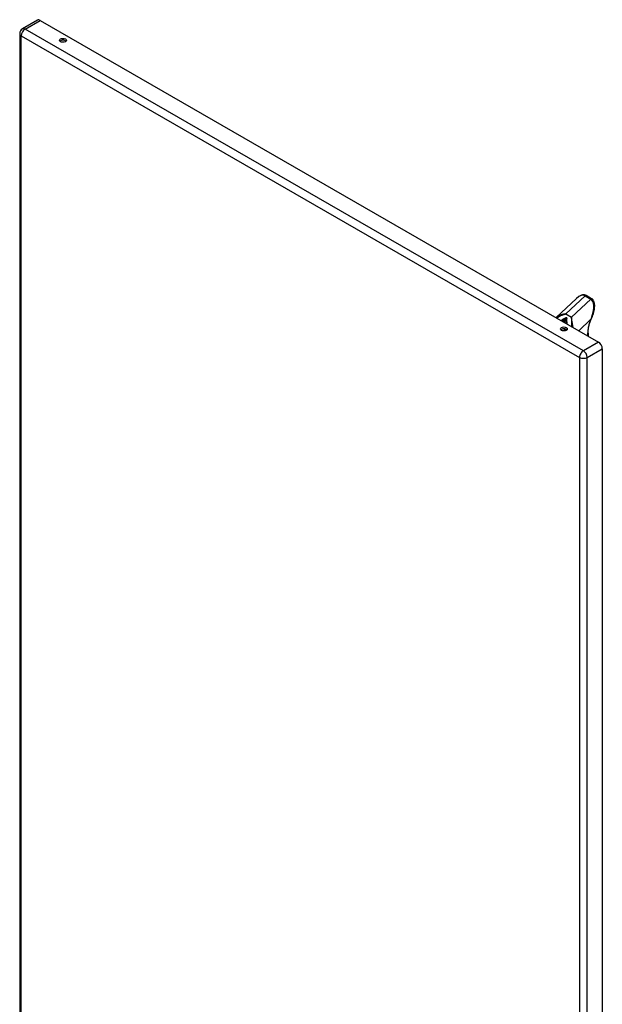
# Model space of a CAD drawing. Header units: inches. Extents: x 178.6 to 196.9, y 50.6 to 109.4.
# Tile 5 of 5: x 178.6 to 196, y 80 to 109.4. Entities that reach past the tile are written whole.
import ezdxf

# ---------------------------------------------------------------- set-up
doc = ezdxf.new("R2010")
doc.units = ezdxf.units.IN
doc.header["$MEASUREMENT"] = 0
doc.layers.add('Visible Edges(ANSI)', color=7, linetype='Continuous', lineweight=25)
doc.layers.add('Visible Tangent Edges(ANSI)', color=7, linetype='Continuous', lineweight=25)

msp = doc.modelspace()

# ---------------------------------------------------------------- linework, layer by layer
at = {"layer": 'Visible Edges(ANSI)'}
for p, q in [((179.164, 109.429), (178.712, 109.169)), ((179.245, 109.421), (195.929, 99.813)), ((178.632, 109.029), (178.632, 60.401)), ((195.724, 101.107), (195.557, 101.204)), ((195.272, 101.116), (194.662, 100.543)), ((195.616, 100.082), (195.616, 99.993)), ((196.043, 99.616), (196.043, 50.987))]:
    msp.add_line(p, q, dxfattribs=at)
at = {"layer": 'Visible Edges(ANSI)', "flags": 128}
for points in [[(195.557, 101.204), (195.541, 101.211), (195.524, 101.217), (195.507, 101.221), (195.49, 101.222), (195.472, 101.222), (195.454, 101.22), (195.435, 101.216), (195.417, 101.211), (195.399, 101.204), (195.381, 101.195), (195.363, 101.185), (195.344, 101.174), (195.326, 101.161), (195.308, 101.147), (195.29, 101.132), (195.272, 101.116)], [(195.745, 100.578), (195.761, 100.62), (195.775, 100.662), (195.787, 100.703), (195.797, 100.744), (195.805, 100.784), (195.811, 100.823), (195.814, 100.861), (195.815, 100.897), (195.815, 100.915), (195.814, 100.932), (195.812, 100.948), (195.81, 100.964), (195.807, 100.98), (195.803, 100.995), (195.798, 101.009), (195.793, 101.023), (195.787, 101.036), (195.781, 101.049), (195.773, 101.061), (195.765, 101.072), (195.756, 101.082), (195.746, 101.092), (195.735, 101.1), (195.724, 101.107)], [(195.712, 100.499), (195.72, 100.519), (195.728, 100.538), (195.745, 100.578)], [(195.616, 100.082), (195.617, 100.106), (195.618, 100.131), (195.62, 100.155), (195.622, 100.181), (195.626, 100.206), (195.63, 100.232), (195.635, 100.258), (195.64, 100.284), (195.647, 100.311), (195.654, 100.338), (195.662, 100.364), (195.67, 100.391), (195.68, 100.418), (195.69, 100.445), (195.7, 100.472), (195.712, 100.499)]]:
    msp.add_lwpolyline(points, dxfattribs=at)
at = {"layer": 'Visible Edges(ANSI)'}
msp.add_arc((178.793, 109.029), 0.161, 119.936, 180, dxfattribs=at)
for centre, major_axis, ratio, start_param, end_param in [((179.245, 109.289), (-0.08, 0.14), 0.578093, 5.499721, 6.283185), ((179.926, 108.769), (-0.101, 0), 0.575862, 3.637196, 5.787582), ((194.894, 100.15), (-0.101, 0), 0.575862, 3.637196, 5.787582), ((195.929, 99.681), (0.08, -0.14), 0.578093, 0.787332, 2.358128)]:
    msp.add_ellipse(centre, major_axis=major_axis, ratio=ratio, start_param=start_param, end_param=end_param, dxfattribs=at)
for centre in [(179.926, 108.825), (194.894, 100.205)]:
    msp.add_ellipse(centre, major_axis=(0.102, 0), ratio=0.575862, dxfattribs=at)
at = {"layer": 'Visible Tangent Edges(ANSI)'}
for p, q in [((178.793, 109.161), (179.245, 109.421)), ((195.478, 99.553), (178.793, 109.161)), ((178.679, 108.964), (195.364, 99.355)), ((178.679, 60.335), (178.679, 108.964)), ((194.953, 100.654), (195.529, 101.195)), ((195.529, 101.195), (195.696, 101.099)), ((195.696, 101.099), (195.12, 100.558)), ((194.953, 100.654), (195.12, 100.558)), ((194.881, 100.417), (194.972, 100.542)), ((194.984, 100.536), (194.892, 100.41)), ((194.984, 100.536), (194.972, 100.542)), ((195.703, 100.498), (195.337, 100.154)), ((194.918, 100.186), (194.923, 100.192)), ((194.923, 100.192), (194.923, 100.149)), ((195.605, 100.066), (195.605, 100)), ((195.929, 99.813), (195.478, 99.553)), ((195.592, 99.355), (196.043, 99.616)), ((195.364, 99.355), (195.364, 50.727)), ((195.592, 50.727), (195.592, 99.355))]:
    msp.add_line(p, q, dxfattribs=at)
at = {"layer": 'Visible Tangent Edges(ANSI)', "flags": 128}
for points in [[(194.953, 100.654), (194.939, 100.652), (194.925, 100.65), (194.911, 100.648), (194.897, 100.646), (194.884, 100.643), (194.87, 100.64), (194.857, 100.637), (194.843, 100.633), (194.83, 100.63), (194.817, 100.626), (194.805, 100.621), (194.792, 100.617), (194.78, 100.612), (194.767, 100.607), (194.755, 100.602), (194.744, 100.596), (194.732, 100.591), (194.721, 100.585), (194.711, 100.578), (194.7, 100.572), (194.69, 100.565), (194.68, 100.558), (194.671, 100.55), (194.662, 100.543)], [(194.683, 100.53), (194.692, 100.538), (194.701, 100.545), (194.711, 100.552), (194.721, 100.559), (194.731, 100.566), (194.741, 100.572), (194.751, 100.578), (194.762, 100.584), (194.773, 100.59), (194.784, 100.596), (194.795, 100.601), (194.807, 100.607), (194.818, 100.612), (194.83, 100.617), (194.842, 100.621), (194.854, 100.626), (194.866, 100.63), (194.878, 100.634), (194.89, 100.638), (194.903, 100.641), (194.915, 100.645), (194.928, 100.648), (194.94, 100.651), (194.953, 100.654)], [(195.734, 100.582), (195.733, 100.578), (195.731, 100.575), (195.73, 100.571), (195.729, 100.568), (195.728, 100.564), (195.726, 100.561), (195.725, 100.557), (195.724, 100.554), (195.723, 100.55), (195.721, 100.547), (195.72, 100.543), (195.719, 100.54), (195.718, 100.536), (195.716, 100.533), (195.715, 100.529), (195.714, 100.526), (195.712, 100.523), (195.711, 100.519), (195.71, 100.516), (195.709, 100.512), (195.707, 100.509), (195.706, 100.505), (195.705, 100.502), (195.703, 100.498)], [(194.972, 100.542), (194.965, 100.539), (194.958, 100.536), (194.951, 100.533), (194.944, 100.53), (194.937, 100.527), (194.93, 100.523), (194.923, 100.52), (194.916, 100.516), (194.909, 100.513), (194.902, 100.509), (194.896, 100.506), (194.889, 100.502), (194.883, 100.498), (194.876, 100.494), (194.87, 100.491), (194.864, 100.487), (194.858, 100.483), (194.852, 100.479), (194.846, 100.474), (194.84, 100.47), (194.835, 100.466), (194.829, 100.461), (194.824, 100.457), (194.818, 100.453)], [(194.845, 100.437), (194.85, 100.442), (194.855, 100.447), (194.86, 100.451), (194.864, 100.456), (194.869, 100.461), (194.874, 100.465), (194.879, 100.47), (194.885, 100.474), (194.89, 100.479), (194.895, 100.483), (194.9, 100.488), (194.906, 100.492), (194.911, 100.496), (194.916, 100.501), (194.922, 100.505), (194.927, 100.509), (194.933, 100.514), (194.938, 100.518), (194.944, 100.522), (194.95, 100.526), (194.955, 100.53), (194.961, 100.534), (194.967, 100.538), (194.972, 100.542)], [(194.984, 100.536), (194.982, 100.53), (194.98, 100.523), (194.978, 100.517), (194.977, 100.51), (194.975, 100.504), (194.973, 100.498), (194.972, 100.491), (194.97, 100.484), (194.969, 100.478), (194.967, 100.471), (194.966, 100.465), (194.964, 100.458), (194.963, 100.451), (194.961, 100.445), (194.96, 100.438), (194.959, 100.431), (194.957, 100.425), (194.956, 100.418), (194.955, 100.411), (194.954, 100.405), (194.952, 100.398), (194.951, 100.391), (194.95, 100.384), (194.949, 100.377)], [(194.993, 100.352), (194.992, 100.36), (194.991, 100.368), (194.99, 100.376), (194.99, 100.384), (194.989, 100.392), (194.989, 100.4), (194.988, 100.408), (194.987, 100.415), (194.987, 100.423), (194.986, 100.431), (194.986, 100.439), (194.986, 100.447), (194.985, 100.454), (194.985, 100.462), (194.984, 100.469), (194.984, 100.477), (194.984, 100.485), (194.984, 100.492), (194.984, 100.5), (194.984, 100.507), (194.983, 100.514), (194.983, 100.522), (194.984, 100.529), (194.984, 100.536)], [(195.12, 100.558), (195.12, 100.548), (195.119, 100.538), (195.119, 100.528), (195.119, 100.517), (195.118, 100.506), (195.118, 100.496), (195.118, 100.485), (195.118, 100.473), (195.118, 100.462), (195.118, 100.451), (195.118, 100.439), (195.119, 100.427), (195.119, 100.415), (195.119, 100.403), (195.12, 100.391), (195.12, 100.378), (195.121, 100.366), (195.122, 100.353), (195.122, 100.34), (195.123, 100.327), (195.124, 100.314), (195.125, 100.301), (195.126, 100.288), (195.128, 100.274)], [(195.173, 100.248), (195.17, 100.263), (195.167, 100.277), (195.164, 100.292), (195.161, 100.306), (195.159, 100.32), (195.156, 100.334), (195.153, 100.348), (195.151, 100.362), (195.148, 100.376), (195.146, 100.389), (195.143, 100.403), (195.141, 100.416), (195.139, 100.429), (195.137, 100.442), (195.135, 100.454), (195.133, 100.467), (195.131, 100.479), (195.129, 100.491), (195.128, 100.502), (195.126, 100.514), (195.124, 100.525), (195.123, 100.536), (195.122, 100.547), (195.12, 100.558)], [(194.925, 100.205), (194.925, 100.205), (194.925, 100.205), (194.925, 100.204), (194.924, 100.204), (194.924, 100.204), (194.924, 100.203), (194.924, 100.203), (194.924, 100.203), (194.924, 100.202), (194.924, 100.202), (194.924, 100.202), (194.924, 100.201), (194.924, 100.201), (194.924, 100.201), (194.924, 100.201), (194.924, 100.2), (194.924, 100.2), (194.924, 100.2), (194.924, 100.199), (194.924, 100.199), (194.924, 100.199), (194.924, 100.198), (194.924, 100.198), (194.924, 100.198)]]:
    msp.add_lwpolyline(points, dxfattribs=at)
at = {"layer": 'Visible Tangent Edges(ANSI)'}
for centre, major_axis, ratio, start_param, end_param in [((178.793, 109.029), (-0.08, -0.14), 0.578093, 3.925057, 5.495853), ((178.793, 109.029), (-0.08, 0.14), 0.578093, 5.499721, 6.283185), ((178.793, 109.029), (-0.161, 0), 0.575862, 0, 0.785398), ((195.308, 100.718), (0.208, 0.484), 0.485414, 6.225998, 7.122343), ((195.537, 101.169), (0.0196, 0.0341), 0.578093, 0, 1.088897), ((195.704, 101.073), (0.0196, 0.0341), 0.578093, 0, 1.088897), ((195.475, 100.622), (0.208, 0.484), 0.485414, 4.83673, 6.225998), ((195.708, 100.593), (0.0364, -0.0149), 0.01712, 5.508865, 6.283185), ((196.189, 100.403), (-0.413, -0.716), 0.578093, 4.907057, 5.495853), ((195.675, 100.514), (0.0361, -0.0157), 0.157842, 5.657773, 6.283185), ((194.84, 100.23), (0.0889, -0.0651), 0.152349, 0.624783, 1.022473), ((194.937, 100.165), (0.0236, 0.0409), 0.578093, 1.382985, 2.310557), ((194.965, 100.168), (-0.0591, 0), 0.575862, 5.052066, 5.497787), ((194.845, 100.237), (-0.002, 0.148), 0.548993, 4.398868, 4.436165), ((194.964, 100.175), (0.059, 0.0015), 0.557788, 2.05849, 2.320279), ((195.577, 100.082), (0.0394, 0), 0.575862, 5.497787, 6.283185), ((195.478, 99.421), (0.08, 0.14), 0.578093, 0.783464, 2.354261), ((195.478, 99.421), (-0.08, 0.14), 0.578093, 3.928925, 5.499721), ((195.478, 99.421), (-0.161, 0), 0.575862, 0.785398, 2.356194)]:
    msp.add_ellipse(centre, major_axis=major_axis, ratio=ratio, start_param=start_param, end_param=end_param, dxfattribs=at)

doc.saveas('drawing.dxf')
